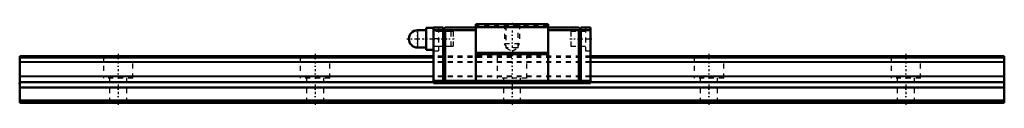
# Model space of a CAD drawing. Header units: millimetres. Extents: x -20 to 180, y 0 to 16.
import ezdxf

# ---------------------------------------------------------------- set-up
doc = ezdxf.new("R2010")
doc.units = ezdxf.units.MM
doc.linetypes.add('Center', pattern=[1.5, 0.45, -0.5, 0.05, -0.5])
doc.linetypes.add('Dashed', pattern=[2, 1, -1])
for name, color, linetype, lineweight in [('2d ConnectionPoints', 7, 'Continuous', 50), ('AM_0', 7, 'Continuous', 50), ('AM_4', 3, 'Continuous', 25), ('AM_5', 3, 'Continuous', 25), ('AM_7', 7, 'Center', 25), ('AM_9', 6, 'Dashed', 25)]:
    doc.layers.add(name, color=color, linetype=linetype, lineweight=lineweight)

# ---------------------------------------------------------------- blocks, each defined once
blk = doc.blocks.new('1_RSX_PB107_grease_nipple_0_in_RSX15SMUU200LMG200PB10784050001_0')
at = {"layer": 'AM_0'}
for p, q in [((62.55, 14.75), (60.8, 14.75)), ((64.05, 15.25), (62.55, 15.25)), ((62.55, 15.25), (62.55, 10.75)), ((60.8, 11.25), (62.55, 11.25)), ((62.55, 10.75), (64.05, 10.75))]:
    blk.add_line(p, q, dxfattribs=at)
blk.add_arc((60.8, 13), 1.75, 90, 270, dxfattribs=at)
at = {"layer": 'AM_4'}
blk.add_line((60.8, 14.75), (60.8, 11.25), dxfattribs=at)
at = {"layer": 'AM_7'}
blk.add_line((60.8, 11.1625), (60.8, 14.8375), dxfattribs=at)
at = {"layer": 'AM_9'}
for p, q in [((67.55, 14.5), (64.05, 14.5)), ((67.55, 14.5), (67.55, 11.5)), ((64.05, 11.5), (67.55, 11.5))]:
    blk.add_line(p, q, dxfattribs=at)
blk = doc.blocks.new('2_RSX15SMUU1_Slider_0_in_RSX15SMUU200LMG200PB10784050001_0')
at = {"layer": 'AM_0'}
for p, q in [((87.35, 16), (72.65, 16)), ((72.65, 16), (72.65, 4)), ((87.35, 16), (87.35, 4)), ((64.05, 15.3), (66.05, 15.3)), ((64.05, 15.3), (64.05, 4)), ((64.05, 14.8), (66.05, 14.8)), ((66.05, 14.9), (66.45, 15.3)), ((66.05, 4.1), (66.05, 15.3)), ((66.2, 15.05), (66.45, 14.8)), ((66.45, 15.3), (72.65, 15.3)), ((66.45, 14.8), (66.45, 4.5)), ((66.45, 14.8), (72.65, 14.8)), ((87.35, 15.4), (72.65, 15.4)), ((93.55, 15.3), (87.35, 15.3)), ((93.55, 14.8), (87.35, 14.8)), ((93.55, 15.3), (93.95, 14.9)), ((93.8, 15.05), (93.55, 14.8)), ((93.55, 14.8), (93.55, 4.5)), ((93.95, 4.1), (93.95, 15.3)), ((95.95, 15.3), (93.95, 15.3)), ((95.95, 14.8), (93.95, 14.8)), ((95.95, 15.3), (95.95, 4)), ((87.35, 10.2), (72.65, 10.2)), ((87.35, 9.9), (72.65, 9.9)), ((64.05, 4.5), (66.05, 4.5)), ((64.05, 4), (95.95, 4)), ((66.45, 4.5), (66.05, 4.1)), ((66.45, 4.5), (93.55, 4.5)), ((93.55, 4.5), (93.95, 4.1)), ((95.95, 4.5), (93.95, 4.5))]:
    blk.add_line(p, q, dxfattribs=at)
at = {"layer": 'AM_5', "linetype": 'Dashed'}
for p, q in [((78.5, 16), (78.5, 12)), ((81.5, 16), (81.5, 12)), ((81.5, 12), (78.5, 12)), ((78.77, 11.6), (78.5, 12)), ((81.23, 11.6), (81.5, 12))]:
    blk.add_line(p, q, dxfattribs=at)
at = {"layer": 'AM_7'}
for p, q in [((80, 16.28), (80, 10.21)), ((58.62, 13), (68.25, 13)), ((91.75, 13), (96.15, 13))]:
    blk.add_line(p, q, dxfattribs=at)
at = {"layer": 'AM_9'}
for p, q in [((78.5, 16), (78.77, 15.73)), ((81.23, 15.73), (81.5, 16)), ((65.05, 15.3), (65.05, 10.6)), ((68.05, 14.5), (65.05, 14.5)), ((68.05, 14.5), (68.05, 11.5)), ((87.35, 15.75), (72.65, 15.75)), ((87.35, 15.5), (72.65, 15.5)), ((78.77, 15.73), (78.77, 11.2)), ((81.23, 15.73), (78.77, 15.73)), ((81.23, 11.2), (81.23, 15.73)), ((94.95, 14.5), (91.95, 14.5)), ((91.95, 14.5), (91.95, 11.5)), ((94.95, 15.3), (94.95, 10.6)), ((65.05, 13), (64.05, 13)), ((94.95, 13), (95.95, 13)), ((64.05, 10.6), (65.05, 10.6)), ((65.05, 11.5), (68.05, 11.5)), ((78.77, 11.2), (80, 10.49)), ((81.23, 11.2), (78.77, 11.2)), ((80, 10.49), (81.23, 11.2)), ((91.95, 11.5), (94.95, 11.5)), ((94.95, 10.6), (95.95, 10.6)), ((95.95, 9.5), (64.05, 9.5)), ((95.95, 9.2), (64.05, 9.2)), ((95.95, 8.33), (64.05, 8.33)), ((95.95, 8.2), (64.05, 8.2)), ((95.95, 5.4), (64.05, 5.4)), ((95.95, 5.27), (64.05, 5.27)), ((95.95, 4.2), (64.05, 4.2))]:
    blk.add_line(p, q, dxfattribs=at)
blk = doc.blocks.new('3_RSX15M20020_Track_0_in_RSX15SMUU200LMG200PB10784050001_0')
at = {"layer": 'AM_0'}
for p, q in [((64.05, 9.5), (-20, 9.5)), ((-20, 9.5), (-20, 0)), ((64.05, 9.2), (-20, 9.2)), ((180, 9.5), (95.95, 9.5)), ((180, 9.2), (95.95, 9.2)), ((180, 9.5), (180, 0)), ((64.05, 4.2), (-20, 4.2)), ((180, 4.2), (95.95, 4.2)), ((180, 3.1), (-20, 3.1)), ((180, 0.5), (-20, 0.5)), ((180, 0), (-20, 0))]:
    blk.add_line(p, q, dxfattribs=at)
at = {"layer": 'AM_4'}
for p, q in [((64.05, 8.33), (-20, 8.33)), ((64.05, 8.2), (-20, 8.2)), ((180, 8.33), (95.95, 8.33)), ((180, 8.2), (95.95, 8.2)), ((64.05, 5.4), (-20, 5.4)), ((64.05, 5.27), (-20, 5.27)), ((180, 5.4), (95.95, 5.4)), ((180, 5.27), (95.95, 5.27))]:
    blk.add_line(p, q, dxfattribs=at)
at = {"layer": 'AM_7'}
for p, q in [((0, 9.97), (0, -0.47)), ((40, 9.97), (40, -0.47)), ((80, 9.97), (80, -0.47)), ((120, 9.97), (120, -0.47)), ((160, 9.97), (160, -0.47))]:
    blk.add_line(p, q, dxfattribs=at)
at = {"layer": 'AM_9'}
for p, q in [((-3, 9.5), (-3, 5)), ((3, 5), (3, 9.5)), ((37, 9.5), (37, 5)), ((43, 5), (43, 9.5)), ((95.95, 9.5), (64.05, 9.5)), ((95.95, 9.2), (64.05, 9.2)), ((95.95, 8.33), (64.05, 8.33)), ((95.95, 8.2), (64.05, 8.2)), ((77, 9.5), (77, 5)), ((83, 5), (83, 9.5)), ((117, 9.5), (117, 5)), ((123, 5), (123, 9.5)), ((157, 9.5), (157, 5)), ((163, 5), (163, 9.5)), ((3, 5), (-3, 5)), ((-1.75, 5), (-1.75, 0)), ((1.75, 0), (1.75, 5)), ((43, 5), (37, 5)), ((38.25, 5), (38.25, 0)), ((41.75, 0), (41.75, 5)), ((95.95, 5.4), (64.05, 5.4)), ((95.95, 5.27), (64.05, 5.27)), ((95.95, 4.2), (64.05, 4.2)), ((83, 5), (77, 5)), ((78.25, 5), (78.25, 0)), ((81.75, 0), (81.75, 5)), ((123, 5), (117, 5)), ((118.25, 5), (118.25, 0)), ((121.75, 0), (121.75, 5)), ((163, 5), (157, 5)), ((158.25, 5), (158.25, 0)), ((161.75, 0), (161.75, 5))]:
    blk.add_line(p, q, dxfattribs=at)

msp = doc.modelspace()

# ---------------------------------------------------------------- linework, layer by layer
at = {"layer": '2d ConnectionPoints'}
for p in [(64.05, 13), (95.95, 13), (-20, 4), (80, 4), (0, 0), (0, 0)]:
    msp.add_point(p, dxfattribs=at)

# ---------------------------------------------------------------- block references
for name in ['2_RSX15SMUU1_Slider_0_in_RSX15SMUU200LMG200PB10784050001_0', '1_RSX_PB107_grease_nipple_0_in_RSX15SMUU200LMG200PB10784050001_0', '3_RSX15M20020_Track_0_in_RSX15SMUU200LMG200PB10784050001_0']:
    msp.add_blockref(name, (0, 0))

doc.saveas('drawing.dxf')
